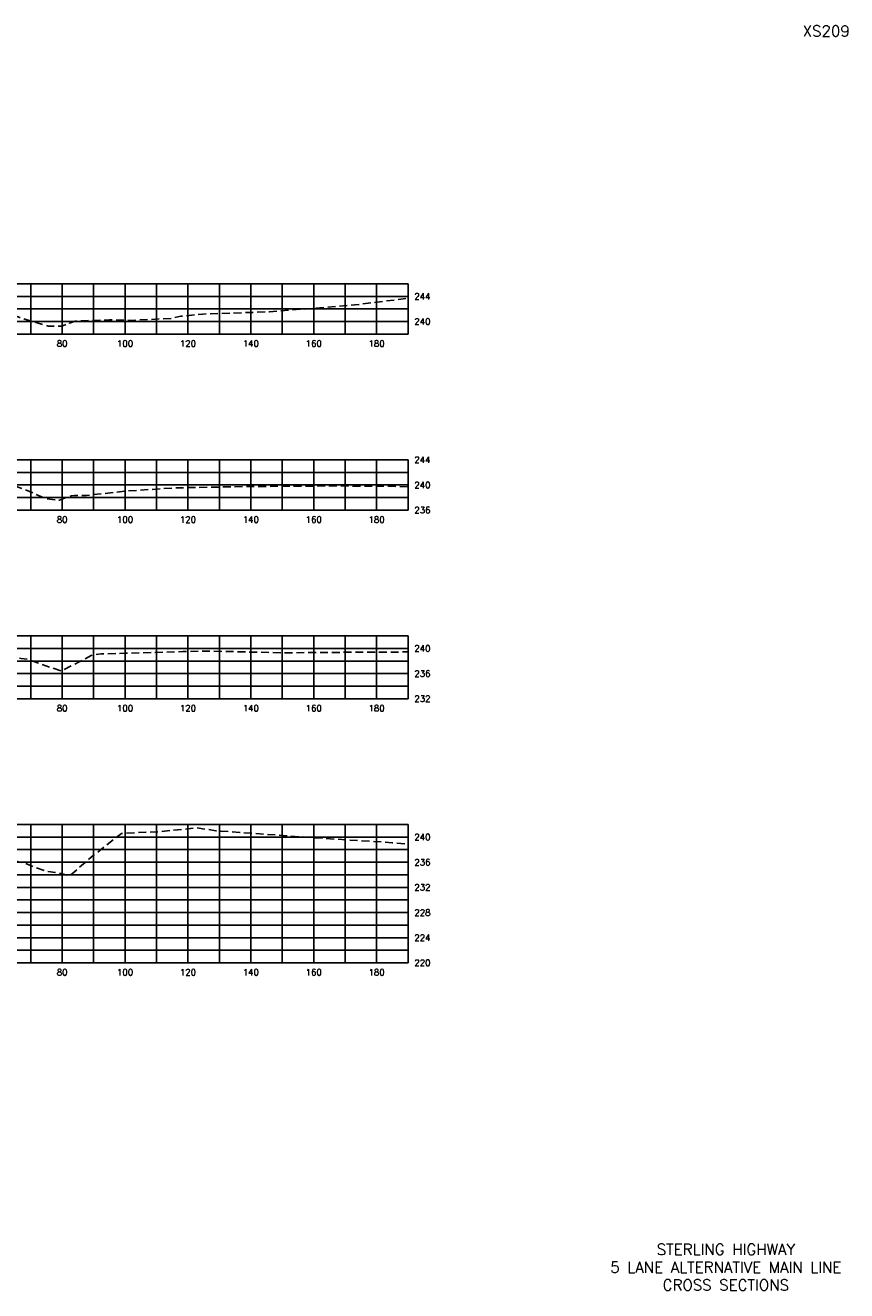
# Model space of a CAD drawing. Extents: x 1497 to 2840, y 16 to 8218.
# Tile 18 of 56: x 1848 to 2110, y 2096 to 2498. Entities that reach past the tile are written whole.
import ezdxf
from ezdxf.enums import TextEntityAlignment as Align

# ---------------------------------------------------------------- set-up
doc = ezdxf.new("R2010")
doc.units = 0
doc.header["$LTSCALE"] = 20
doc.header["$MEASUREMENT"] = 0
doc.linetypes.add('HIDDEN_050%', pattern=[0.1875, 0.125, -0.0625])
for name, color, linetype in [('S-AT-TXT175', 6, 'Continuous'), ('S-AT-TXT80', 1, 'Continuous'), ('XEG', 1, 'HIDDEN_050%'), ('XGRID', 251, 'Continuous'), ('XGRIDT', 2, 'Continuous'), ('XREF-BORDER', 7, 'Continuous')]:
    doc.layers.add(name, color=color, linetype=linetype)
doc.styles.add('L100', font='simplex.shx', dxfattribs={"height": 2})
doc.styles.add('L175', font='ROMANSM.shx', dxfattribs={"height": 3.5})
doc.styles.add('L80', font='ROMANSM.shx', dxfattribs={"height": 1.6})

# ---------------------------------------------------------------- blocks, each defined once
blk = doc.blocks.new('03025_00_att1')
at = {"layer": 'S-AT-TXT175', "style": 'L175'}
for tag, p in [('NUM', (32.402, 20.822)), ('LINE1', (30.64, 1.444)), ('LINE2', (30.64, 1.161)), ('LINE3', (30.64, 0.877))]:
    blk.add_attdef(tag, text='', height=0.175, dxfattribs=at).set_placement(p, align=Align.CENTER)
at = {"layer": 'S-AT-TXT80', "style": 'L80'}
for tag, p in [('DRAFTED', (2.436, 14.201)), ('PCTB', (2.094, 11.605)), ('PSCALE', (2.265, 11.605)), ('PVIEW', (2.436, 11.605))]:
    blk.add_attdef(tag, p, '', height=0.08, rotation=90, dxfattribs=at)

msp = doc.modelspace()

# ---------------------------------------------------------------- linework, layer by layer
at = {"layer": 'XEG', "flags": 128}
for points in [[(1590, 2409.21), (1615.16, 2409.59), (1621.67, 2409.45), (1654.79, 2408.63), (1660.71, 2408.6), (1685.37, 2408.33), (1685.37, 2408.33), (1685.38, 2408.33), (1702.48, 2407.35), (1704.5, 2407.6), (1706.92, 2407.56), (1711.6, 2407.93), (1712.03, 2407.96), (1721.75, 2407.92), (1725.44, 2407.93), (1737.01, 2408.45), (1737.69, 2408.46), (1738.46, 2408.48), (1743.18, 2408.48), (1753.95, 2409.39), (1754.39, 2409.42), (1754.62, 2409.43), (1754.91, 2409.47), (1766.09, 2410.49), (1767.09, 2410.64), (1767.7, 2410.7), (1779.36, 2410.85), (1780, 2410.85), (1790.86, 2410.86), (1792.31, 2410.85), (1798.06, 2410.68), (1802.8, 2410.49), (1807.21, 2410.29), (1815.08, 2409.86), (1819.47, 2409.63), (1827.03, 2409.33), (1831.31, 2409.08), (1834.93, 2408.89), (1836.57, 2408.65), (1838.96, 2408.49), (1842.55, 2406.88), (1846.46, 2405.32), (1852.09, 2403.55), (1855.65, 2402.56), (1859.86, 2402.56), (1862.38, 2403.44), (1864.15, 2404.14), (1875.08, 2404.5), (1882.01, 2404.37), (1894.71, 2405), (1897.76, 2405.67), (1904.78, 2406.38), (1925.91, 2407.08), (1953.05, 2409.28), (1969.58, 2411.33), (1970, 2411.33)], [(1590, 2355.01), (1603.75, 2355.41), (1625.84, 2353.93), (1636.13, 2357.05), (1656.58, 2356.97), (1669.4, 2356.86), (1680.05, 2356.43), (1682.39, 2356.15), (1684.91, 2354.55), (1689.19, 2351.11), (1691.56, 2351.94), (1701.91, 2351.94), (1705.72, 2352.42), (1715.36, 2353.87), (1723.24, 2353.9), (1727.96, 2353.81), (1732.99, 2353.65), (1741.74, 2353.28), (1745.36, 2352.95), (1747.46, 2352.62), (1756.15, 2350.95), (1761.71, 2349.86), (1763.82, 2349.69), (1769.71, 2349.27), (1776.59, 2350.77), (1780, 2351.45), (1788.19, 2353.06), (1791.09, 2354.33), (1792.66, 2355.04), (1794.01, 2355.12), (1796.91, 2355.49), (1801.85, 2355.29), (1804.41, 2355.2), (1812.74, 2354.81), (1816.63, 2354.64), (1820.34, 2354.45), (1828.77, 2354.09), (1835.93, 2353.68), (1836.56, 2353.64), (1836.89, 2353.58), (1842.36, 2352.61), (1843.32, 2352.29), (1848.87, 2350.28), (1853.93, 2347.99), (1855.03, 2347.67), (1858.92, 2347.12), (1859.16, 2347.22), (1862.83, 2348.5), (1863.95, 2348.66), (1867.75, 2348.68), (1880.16, 2350.05), (1895.46, 2351.07), (1919.11, 2351.52), (1942.11, 2351.69), (1960.74, 2351.66), (1970, 2351.44)], [(1590, 2287.67), (1591.03, 2287.74), (1608.34, 2290.01), (1639.44, 2292.63), (1667.8, 2291.31), (1668.41, 2291.31), (1669.22, 2291.31), (1687.57, 2291.5), (1692.87, 2291.97), (1696.61, 2292.33), (1705.82, 2295.32), (1707.65, 2295.95), (1709.22, 2296.27), (1718.51, 2297.62), (1722.6, 2297.73), (1731.74, 2297.88), (1735.77, 2297.82), (1745.87, 2298.07), (1747.98, 2297.7), (1755.09, 2297), (1758.78, 2296.41), (1768.66, 2294.4), (1769.79, 2294.31), (1774.15, 2293.69), (1778.32, 2294.67), (1780, 2295.15), (1789.04, 2297.71), (1791.63, 2298.48), (1793.11, 2298.96), (1794.19, 2299.08), (1797.7, 2299.79), (1803.23, 2299.54), (1805.38, 2299.47), (1814.42, 2299.01), (1817.75, 2298.81), (1820.95, 2298.68), (1830.03, 2298.37), (1835.81, 2298.09), (1840.03, 2297.89), (1843.43, 2297.38), (1844.53, 2297.24), (1846.99, 2296.79), (1848.97, 2296.55), (1853.37, 2295), (1859.6, 2292.84), (1865.65, 2295.8), (1869.2, 2297.8), (1872.36, 2298.25), (1880.34, 2298.47), (1898.33, 2298.99), (1906.72, 2299.17), (1929.91, 2298.62), (1950.88, 2298.78), (1970, 2298.89)], [(1590, 2203.51), (1602.02, 2205.64), (1625.49, 2207.88), (1658.22, 2210.08), (1659.19, 2210.13), (1665.96, 2211.01), (1673.85, 2212.09), (1690.38, 2221.93), (1691.92, 2222.86), (1706.71, 2229.88), (1710.42, 2231.56), (1720.12, 2232.88), (1720.61, 2232.93), (1728.38, 2233.5), (1736.1, 2234), (1744.62, 2234.48), (1753.15, 2234.87), (1753.83, 2234.82), (1759.47, 2234.83), (1761.07, 2234.22), (1772.44, 2229.68), (1776.15, 2229.48), (1776.85, 2229.51), (1779.47, 2230.48), (1780, 2230.64), (1788.79, 2233.35), (1791.14, 2234.35), (1792.02, 2234.93), (1793.01, 2235.04), (1797.11, 2235.33), (1798.32, 2235.3), (1803.92, 2235.07), (1806.15, 2235), (1810.35, 2234.8), (1818.49, 2234.37), (1822.45, 2234.28), (1830.75, 2233.97), (1834.67, 2233.8), (1838.35, 2233.62), (1841.42, 2233.29), (1843.49, 2233.06), (1845.4, 2232.36), (1848.24, 2231.72), (1851.29, 2230.41), (1854.54, 2229.25), (1858.92, 2228.53), (1862.43, 2227.7), (1870.01, 2234.21), (1878.82, 2241.17), (1890.95, 2241.73), (1902.92, 2242.94), (1908.9, 2242), (1916.46, 2241.48), (1939.99, 2239.79), (1964.95, 2238.22), (1970, 2237.77)]]:
    msp.add_lwpolyline(points, dxfattribs=at)
at = {"layer": 'XGRID'}
for p, q in [((1590, 2416), (1970, 2416)), ((1850, 2400), (1850, 2416)), ((1860, 2400), (1860, 2416)), ((1870, 2400), (1870, 2416)), ((1880, 2400), (1880, 2416)), ((1890, 2400), (1890, 2416)), ((1900, 2400), (1900, 2416)), ((1910, 2400), (1910, 2416)), ((1920, 2400), (1920, 2416)), ((1930, 2400), (1930, 2416)), ((1940, 2400), (1940, 2416)), ((1950, 2400), (1950, 2416)), ((1960, 2400), (1960, 2416)), ((1970, 2400), (1970, 2416)), ((1590, 2412), (1970, 2412)), ((1590, 2408), (1970, 2408)), ((1590, 2404), (1970, 2404)), ((1590, 2400), (1970, 2400)), ((1590, 2360), (1970, 2360)), ((1850, 2344), (1850, 2360)), ((1860, 2344), (1860, 2360)), ((1870, 2344), (1870, 2360)), ((1880, 2344), (1880, 2360)), ((1890, 2344), (1890, 2360)), ((1900, 2344), (1900, 2360)), ((1910, 2344), (1910, 2360)), ((1920, 2344), (1920, 2360)), ((1930, 2344), (1930, 2360)), ((1940, 2344), (1940, 2360)), ((1950, 2344), (1950, 2360)), ((1960, 2344), (1960, 2360)), ((1970, 2344), (1970, 2360)), ((1590, 2356), (1970, 2356)), ((1590, 2352), (1970, 2352)), ((1590, 2348), (1970, 2348)), ((1590, 2344), (1970, 2344)), ((1590, 2304), (1970, 2304)), ((1850, 2284), (1850, 2304)), ((1860, 2284), (1860, 2304)), ((1870, 2284), (1870, 2304)), ((1880, 2284), (1880, 2304)), ((1890, 2284), (1890, 2304)), ((1900, 2284), (1900, 2304)), ((1910, 2284), (1910, 2304)), ((1920, 2284), (1920, 2304)), ((1930, 2284), (1930, 2304)), ((1940, 2284), (1940, 2304)), ((1950, 2284), (1950, 2304)), ((1960, 2284), (1960, 2304)), ((1970, 2284), (1970, 2304)), ((1590, 2300), (1970, 2300)), ((1590, 2296), (1970, 2296)), ((1590, 2292), (1970, 2292)), ((1590, 2288), (1970, 2288)), ((1590, 2284), (1970, 2284)), ((1590, 2244), (1970, 2244)), ((1850, 2200), (1850, 2244)), ((1860, 2200), (1860, 2244)), ((1870, 2200), (1870, 2244)), ((1880, 2200), (1880, 2244)), ((1890, 2200), (1890, 2244)), ((1900, 2200), (1900, 2244)), ((1910, 2200), (1910, 2244)), ((1920, 2200), (1920, 2244)), ((1930, 2200), (1930, 2244)), ((1940, 2200), (1940, 2244)), ((1950, 2200), (1950, 2244)), ((1960, 2200), (1960, 2244)), ((1970, 2200), (1970, 2244)), ((1590, 2240), (1970, 2240)), ((1590, 2236), (1970, 2236)), ((1590, 2232), (1970, 2232)), ((1590, 2228), (1970, 2228)), ((1590, 2224), (1970, 2224)), ((1590, 2220), (1970, 2220)), ((1590, 2216), (1970, 2216)), ((1590, 2212), (1970, 2212)), ((1590, 2208), (1970, 2208)), ((1590, 2204), (1970, 2204)), ((1590, 2200), (1970, 2200))]:
    msp.add_line(p, q, dxfattribs=at)

# ---------------------------------------------------------------- block references
at = {"layer": 'XREF-BORDER'}
ref = msp.add_blockref('03025_00_att1', (1456.45, 2078.23), dxfattribs=dict(at, xscale=20, yscale=20, zscale=20))
ref.add_attrib('LINE1', 'STERLING HIGHWAY', dxfattribs={"layer": 'S-AT-TXT175', "height": 3.5, "style": 'L175'}).set_placement((2071.07, 2107.1), align=Align.CENTER)
ref.add_attrib('LINE2', '5 LANE ALTERNATIVE MAIN LINE', dxfattribs={"layer": 'S-AT-TXT175', "height": 3.5, "style": 'L175'}).set_placement((2071.07, 2101.44), align=Align.CENTER)
ref.add_attrib('LINE3', 'CROSS SECTIONS', dxfattribs={"layer": 'S-AT-TXT175', "height": 3.5, "style": 'L175'}).set_placement((2071.07, 2095.77), align=Align.CENTER)
ref.add_attrib('NUM', 'XS209', dxfattribs={"layer": 'S-AT-TXT175', "height": 3.5, "style": 'L175'}).set_placement((2103, 2494.66), align=Align.CENTER)

# ---------------------------------------------------------------- texts
at = {"layer": 'XGRIDT', "style": 'L100'}
for s, p in [('244', (1972, 2412)), ('240', (1972, 2404)), ('244', (1972, 2360)), ('240', (1972, 2352)), ('236', (1972, 2344)), ('240', (1972, 2300)), ('236', (1972, 2292)), ('232', (1972, 2284)), ('240', (1972, 2240)), ('236', (1972, 2232)), ('232', (1972, 2224)), ('228', (1972, 2216)), ('224', (1972, 2208)), ('220', (1972, 2200))]:
    msp.add_text(s, height=2, dxfattribs=at).set_placement(p, align=Align.MIDDLE_LEFT)
for s, p in [('80', (1860, 2398)), ('100', (1880, 2398)), ('120', (1900, 2398)), ('140', (1920, 2398)), ('160', (1940, 2398)), ('180', (1960, 2398)), ('80', (1860, 2342)), ('100', (1880, 2342)), ('120', (1900, 2342)), ('140', (1920, 2342)), ('160', (1940, 2342)), ('180', (1960, 2342)), ('80', (1860, 2282)), ('100', (1880, 2282)), ('120', (1900, 2282)), ('140', (1920, 2282)), ('160', (1940, 2282)), ('180', (1960, 2282)), ('80', (1860, 2198)), ('100', (1880, 2198)), ('120', (1900, 2198)), ('140', (1920, 2198)), ('160', (1940, 2198)), ('180', (1960, 2198))]:
    msp.add_text(s, height=2, dxfattribs=at).set_placement(p, align=Align.TOP_CENTER)

doc.saveas('drawing.dxf')
